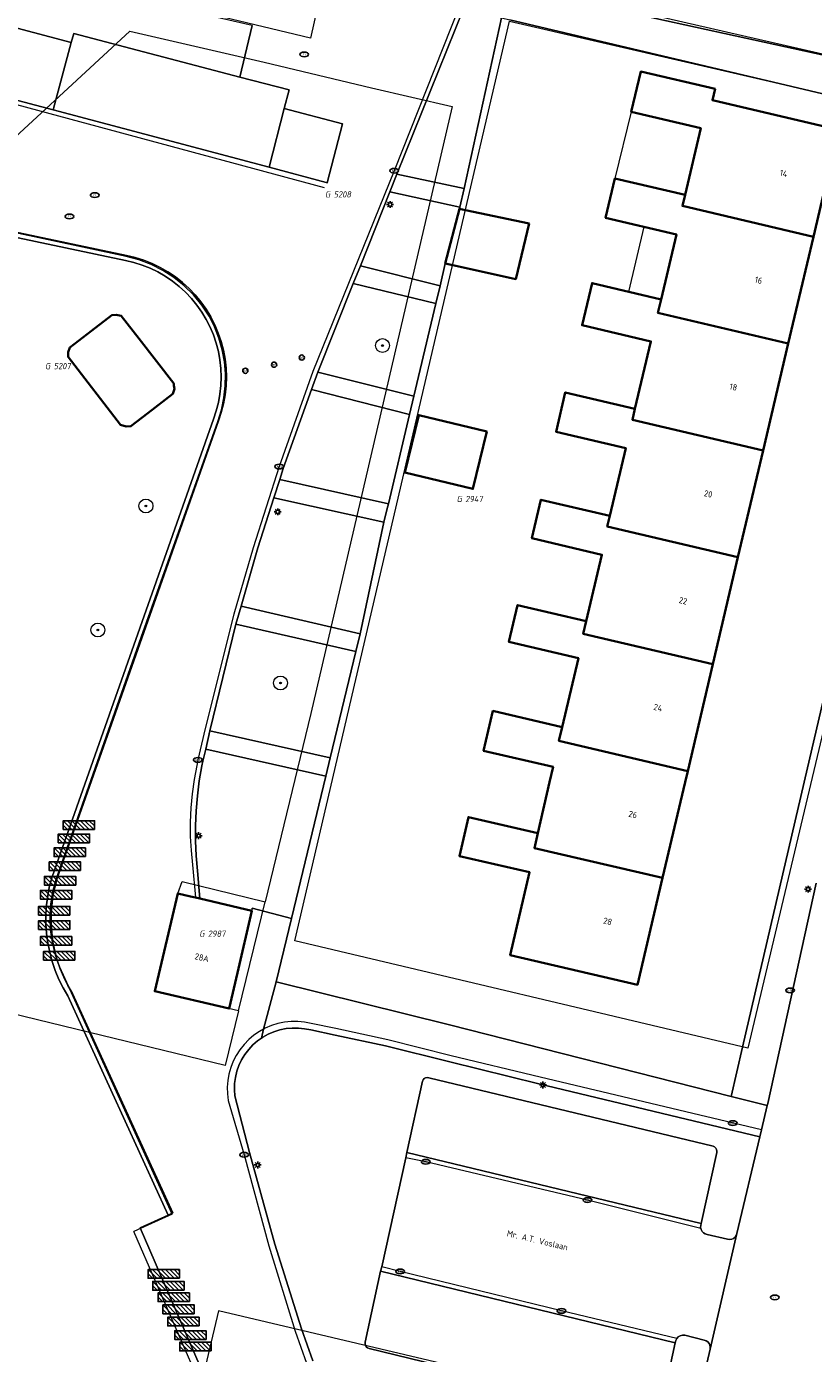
# Model space of a CAD drawing. Header units: metres. Extents: x 253395 to 254027, y 592765 to 593194.
# Tile 54 of 173: x 253483 to 253529, y 592967 to 593044. Entities that reach past the tile are written whole.
import ezdxf
from ezdxf.enums import TextEntityAlignment as Align
from ezdxf.lldxf.tags import DXFTag

# ---------------------------------------------------------------- set-up
doc = ezdxf.new("R2010")
doc.units = ezdxf.units.M
for name, color, linetype, lineweight in [('B-WE-GR-BEPLANTING_CULTUUR_BODEMBEDEKKER-GV', 254, 'Continuous', 18), ('B-WE-GR-BEPLANTING_CULTUUR_HEESTERS-GV', 254, 'Continuous', 18), ('B-WE-GR-BOOM-S', 254, 'Continuous', 25), ('B-WE-IE-MEUBILAIR-S', 254, 'Continuous', 25), ('B-WE-IE-MEUBILAIR_WEGMEUBILAIR-S', 254, 'Continuous', 25), ('B-WE-IE-TERREINAFSCHEIDING_KUNSTMATIG_MUUR-GV', 254, 'Continuous', 18), ('B-WE-KG-GRENS_PERCEEL-G', 254, 'KG-PERCEEL-SO', 18), ('B-WE-KG-GRENS_PERCEEL-S', 254, 'Continuous', 25), ('B-WE-OG-BEBOUWING-GV', 254, 'Continuous', 35), ('B-WE-OG-BEBOUWING-T18', 254, 'Continuous', 18), ('B-WE-OG-BEBOUWING_LUIFEL-GV', 254, 'Continuous', 18), ('B-WE-OG-TERREIN_BEGROEID-GV', 254, 'Continuous', 18), ('B-WE-OG-TERREIN_ERF-GV', 254, 'Continuous', 18), ('B-WE-OG-TOPOGRAFIE-T18', 254, 'Continuous', 18), ('B-WE-RI-HWA_GOOT_MOLGOOT-G', 254, 'Continuous', 18), ('B-WE-VH-OPENVERHARDING-GV', 254, 'Continuous', 18), ('B-WE-VH-OPENVERHARDING_TEGEL-GV', 254, 'Continuous', 18)]:
    doc.layers.add(name, color=color, linetype=linetype, lineweight=lineweight)
doc.styles.add('NLCS-ISO', font='txt')
doc.styles.add('NLCS-ISO-M200-T18', font='txt', dxfattribs={"height": 0.36})
doc.styles.get("Standard").update_dxf_attribs({"font": 'simplex.shx'})
tags = doc.linetypes.add('KG-PERCEEL-SO', pattern='A,5.5,-2,["P",Standard,S=1.8,R=0,X=-0.5,Y=-0.9],-2,5.5,-2,[5,NLCS.SHX,S=0.75,R=0,X=0,Y=0],-2', length=19).pattern_tags.tags
tags[6] = DXFTag(74, 10)

# ---------------------------------------------------------------- blocks, each defined once
blk = doc.blocks.new('SIE-MEUBILAIR_PAAL_AFSLUITPAAL-SO')
blk.add_circle((0, 0), 0.75)
at = {"style": 'NLCS-ISO'}
blk.add_text('af', height=0.75, dxfattribs=at).set_placement((0, 0.05), align=Align.MIDDLE_CENTER)
blk = doc.blocks.new('SIE-MEUBILAIR_PAAL_LICHTMAST-SO')
for points in [[(-0.62, 0), (-1, 0)], [(-0.71, 0.71), (-0.44, 0.44)], [(0, 1), (0, 0.62)], [(0.44, 0.44), (0.71, 0.71)], [(1, 0), (0.62, 0)], [(-0.71, -0.71), (-0.44, -0.44)], [(0, -0.62), (0, -1)], [(0.44, -0.44), (0.71, -0.71)]]:
    blk.add_lwpolyline(points)
blk.add_circle((0, 0), 0.5)
blk = doc.blocks.new('SIE-MEUBILAIR_PUT_RIOOLPUT-SO')
blk.add_ellipse((0, 0), major_axis=(1.25, 0), ratio=0.54)
at = {"style": 'NLCS-ISO'}
blk.add_text('ri', height=0.75, dxfattribs=at).set_placement((-0.04, 0.07), align=Align.MIDDLE_CENTER)
blk = doc.blocks.new('SIE-MEUBILAIR_PUT_KOLK-SO')
blk.add_ellipse((0, 0), major_axis=(1.25, 0), ratio=0.54)
at = {"style": 'NLCS-ISO'}
blk.add_text('klk', height=0.75, dxfattribs=at).set_placement((0.03, 0), align=Align.MIDDLE_CENTER)
blk = doc.blocks.new('SIE-WEG_FIETSREK-SO')
for p, q in [((-4.5, 1.25), (-2, -1.25)), ((-4.5, 0), (-3.25, -1.25)), ((-3.25, 1.25), (-0.75, -1.25)), ((-2, 1.25), (0.5, -1.25)), ((-0.75, 1.25), (1.75, -1.25)), ((0.5, 1.25), (3, -1.25)), ((1.76, 1.25), (4.26, -1.25)), ((3.01, 1.25), (4.5, -0.24)), ((4.26, 1.25), (4.5, 1.01))]:
    blk.add_line(p, q)
at = {"flags": 128}
blk.add_lwpolyline([(4.51, -1.25), (-4.51, -1.25), (-4.51, 1.25), (4.51, 1.25), (4.51, -1.25)], close=True, dxfattribs=at)
blk = doc.blocks.new('SGR-BOOM_GBKN-SO')
at = {"linetype": 'ByBlock', "lineweight": 18}
h = blk.add_hatch(color=0, dxfattribs=at)
h.dxf.hatch_style = 1
edge = h.paths.add_edge_path()
edge.add_arc((0, 0), 0.25, 0, 360)
at = {"color": 0, "linetype": 'ByBlock', "lineweight": 18}
for radius in [2, 0.25]:
    blk.add_circle((0, 0), radius, dxfattribs=at)
at = {"color": 0, "linetype": 'ByBlock', "lineweight": 18, "style": 'NLCS-ISO'}
blk.add_attdef('SOORT', (2.5, 0), '', height=1.5, dxfattribs=at)
blk = doc.blocks.new('SKG-PERCEELNUMMER-SO')
at = {"style": 'NLCS-ISO', "oblique": 10, "flags": 1}
for tag, p in [('GEMEENTECODE', (0, 2.55)), ('PERCEELGROOTTE', (0, -2.45))]:
    blk.add_attdef(tag, text='', height=1.8, dxfattribs=at).set_placement(p, align=Align.MIDDLE_CENTER)
at = {"style": 'NLCS-ISO', "oblique": 10}
blk.add_attdef('SECTIE', text='', height=1.8, dxfattribs=at).set_placement((-0.5, 0), align=Align.MIDDLE_RIGHT)
blk.add_attdef('PERCEELNUMMER', text='', height=1.8, dxfattribs=at).set_placement((0.5, 0), align=Align.MIDDLE_LEFT)

msp = doc.modelspace()

# ---------------------------------------------------------------- linework, layer by layer
at = {"layer": 'B-WE-GR-BEPLANTING_CULTUUR_BODEMBEDEKKER-GV'}
for points in [[(253485.955, 593042.605), (253482.55, 593043.514), (253481.553, 593039.606), (253484.913, 593038.731)], [(253501.573, 593037.913), (253498.215, 593038.81), (253497.339, 593035.422), (253500.63, 593034.548), (253500.695, 593034.531)]]:
    msp.add_lwpolyline(points, close=True, dxfattribs=at)
at = {"layer": 'B-WE-GR-BEPLANTING_CULTUUR_HEESTERS-GV'}
for points in [[(253519.479, 592963.382), (253503.101, 592967.367), (253503.012, 592967.399), (253502.938, 592967.459), (253502.888, 592967.54), (253502.867, 592967.633), (253502.879, 592967.728), (253503.763, 592971.816), (253503.827, 592972.076), (253505.208, 592978.358), (253505.269, 592978.667), (253506.169, 592982.76), (253506.208, 592982.846), (253506.272, 592982.916), (253506.355, 592982.962), (253506.448, 592982.98), (253506.542, 592982.968), (253522.916, 592979.026), (253522.998, 592978.981), (253523.065, 592978.916), (253523.111, 592978.835), (253523.133, 592978.744), (253523.129, 592978.651), (253522.231, 592974.565), (253522.196, 592974.453), (253522.191, 592974.335), (253522.205, 592974.271), (253522.216, 592974.221), (253522.27, 592974.116), (253522.349, 592974.029), (253522.447, 592973.964), (253522.559, 592973.928), (253523.746, 592973.661), (253523.862, 592973.647), (253523.978, 592973.664), (253524.084, 592973.713), (253524.174, 592973.788), (253524.239, 592973.886), (253524.275, 592973.997), (253525.599, 592979.564), (253512.87, 592982.622), (253507.755, 592983.876), (253504.05, 592984.795), (253501.143, 592985.425), (253499.743, 592985.717), (253499.392, 592985.791), (253499.034, 592985.829), (253498.675, 592985.83), (253498.318, 592985.795), (253497.966, 592985.723), (253497.623, 592985.615), (253497.293, 592985.472), (253496.98, 592985.297), (253496.905, 592985.244), (253496.686, 592985.09), (253496.415, 592984.855), (253496.169, 592984.593), (253495.952, 592984.307), (253495.765, 592984), (253495.61, 592983.676), (253495.49, 592983.337), (253495.405, 592982.989), (253495.356, 592982.633), (253495.343, 592982.274), (253495.368, 592981.915), (253496.208, 592978.663), (253497.683, 592973.387), (253499.205, 592968.505), (253499.863, 592966.656)], [(253521.254, 592960.976), (253522.737, 592967.328), (253522.745, 592967.443), (253522.725, 592967.556), (253522.676, 592967.66), (253522.603, 592967.748), (253522.509, 592967.815), (253522.402, 592967.856), (253521.272, 592968.126), (253521.142, 592968.131), (253521.016, 592968.099), (253520.903, 592968.033), (253520.826, 592967.952), (253520.814, 592967.939), (253520.754, 592967.823), (253520.73, 592967.696), (253519.84, 592963.594)]]:
    msp.add_lwpolyline(points, dxfattribs=at)
at = {"layer": 'B-WE-IE-TERREINAFSCHEIDING_KUNSTMATIG_MUUR-GV'}
msp.add_lwpolyline([(253480.425, 593031.866), (253489.069, 593030.05), (253489.557, 593029.934), (253490.029, 593029.785), (253490.489, 593029.602), (253490.935, 593029.387), (253491.364, 593029.14), (253491.774, 593028.863), (253492.163, 593028.556), (253492.529, 593028.223), (253492.869, 593027.864), (253493.183, 593027.481), (253493.469, 593027.077), (253493.724, 593026.653), (253493.949, 593026.212), (253494.14, 593025.756), (253494.299, 593025.287), (253494.423, 593024.808), (253494.512, 593024.321), (253494.566, 593023.829), (253494.584, 593023.334), (253494.567, 593022.84), (253494.514, 593022.348), (253494.425, 593021.861), (253494.302, 593021.382), (253494.141, 593020.904), (253484.85, 592994.547), (253484.707, 592994.013), (253484.601, 592993.473), (253484.529, 592992.927), (253484.494, 592992.378), (253484.495, 592991.827), (253484.531, 592991.278), (253484.604, 592990.732), (253484.712, 592990.192), (253484.855, 592989.661), (253485.033, 592989.14), (253485.245, 592988.631), (253485.489, 592988.138), (253485.753, 592987.683), (253491.537, 592975.054), (253491.81, 592975.178), (253486.02, 592987.821), (253485.753, 592988.28), (253485.518, 592988.756), (253485.314, 592989.246), (253485.142, 592989.748), (253485.004, 592990.261), (253484.9, 592990.781), (253484.83, 592991.307), (253484.795, 592991.837), (253484.794, 592992.368), (253484.828, 592992.898), (253484.897, 592993.424), (253485, 592993.945), (253485.137, 592994.458), (253494.425, 593020.807), (253494.59, 593021.296), (253494.718, 593021.797), (253494.811, 593022.305), (253494.866, 593022.818), (253494.885, 593023.335), (253494.866, 593023.851), (253494.809, 593024.364), (253494.716, 593024.873), (253494.586, 593025.373), (253494.421, 593025.862), (253494.221, 593026.338), (253493.987, 593026.799), (253493.72, 593027.241), (253493.422, 593027.663), (253493.094, 593028.063), (253492.739, 593028.437), (253492.357, 593028.785), (253491.951, 593029.105), (253491.523, 593029.394), (253491.075, 593029.652), (253490.61, 593029.877), (253490.13, 593030.068), (253489.637, 593030.223), (253489.135, 593030.343), (253480.487, 593032.159)], dxfattribs=at)
at = {"layer": 'B-WE-KG-GRENS_PERCEEL-G'}
for points in [[(253542.275, 593081.876), (253533.318, 593040.993), (253500.979, 593048.425), (253499.729, 593042.857), (253443.357, 593056.379), (253455.465, 593106.663), (253512.82, 593092.908), (253511.771, 593088.752)], [(253537.512, 593037.746), (253524.901, 592984.662), (253498.832, 592990.858), (253511.195, 593043.838)]]:
    msp.add_lwpolyline(points, close=True, dxfattribs=at)
for points in [[(253477.86, 593032.677), (253489.324, 593043.256), (253497.063, 593041.466), (253503.234, 593039.992), (253507.886, 593038.919), (253499.756, 593003.943), (253497.111, 592993.093)], [(253487.006, 592985.579), (253459.507, 592992.267), (253466.768, 593022.44), (253477.86, 593032.677)], [(253489.114, 593030.281), (253477.86, 593032.677)], [(253493.886, 593026.844), (253493.47, 593027.476), (253492.99, 593028.061), (253492.453, 593028.593), (253491.863, 593029.066), (253491.227, 593029.476), (253490.552, 593029.817), (253489.845, 593030.086), (253489.114, 593030.281)], [(253494.389, 593020.779), (253494.599, 593021.445), (253494.743, 593022.127), (253494.821, 593022.821), (253494.831, 593023.519), (253494.773, 593024.214), (253494.649, 593024.901), (253494.458, 593025.572), (253494.203, 593026.222), (253493.886, 593026.844)], [(253485.08, 592994.409), (253489.977, 593008.339), (253494.389, 593020.779)], [(253485.606, 592988.659), (253485.292, 592989.33), (253485.046, 592990.028), (253484.87, 592990.748), (253484.766, 592991.481), (253484.735, 592992.221), (253484.778, 592992.961), (253484.893, 592993.692), (253485.08, 592994.409)], [(253495.583, 592986.825), (253490.763, 592987.952), (253492.081, 592993.585), (253492.334, 592994.269), (253497.111, 592993.093)], [(253495.583, 592986.825), (253497.111, 592993.093)], [(253487.006, 592985.579), (253485.606, 592988.659)], [(253495.583, 592986.825), (253494.816, 592983.68), (253487.006, 592985.579)], [(253491.768, 592975.112), (253487.006, 592985.579)], [(253491.768, 592975.112), (253489.553, 592974.108)], [(253493.407, 592965.23), (253489.553, 592974.108)], [(253519.714, 592963.567), (253494.429, 592969.532), (253493.407, 592965.23)]]:
    msp.add_lwpolyline(points, dxfattribs=at)
at = {"layer": 'B-WE-OG-BEBOUWING-GV'}
for points in [[(253523.021, 593039.93), (253518.747, 593040.935), (253518.199, 593038.604), (253522.195, 593037.664), (253521.293, 593033.829), (253521.143, 593033.191), (253528.683, 593031.418), (253530.131, 593037.574), (253522.868, 593039.282)], [(253521.293, 593033.829), (253517.257, 593034.778), (253516.723, 593032.506), (253520.797, 593031.548), (253519.918, 593027.81), (253519.734, 593027.026), (253527.236, 593025.262), (253528.683, 593031.418), (253521.143, 593033.191)], [(253512.316, 593032.177), (253508.653, 593032.943), (253508.305, 593033.016), (253507.491, 593029.882), (253507.917, 593029.787), (253511.543, 593028.976)], [(253519.918, 593027.81), (253515.937, 593028.746), (253515.365, 593026.315), (253519.325, 593025.384), (253518.412, 593021.501), (253518.265, 593020.874), (253525.788, 593019.106), (253527.236, 593025.262), (253519.734, 593027.026)], [(253488.551, 593026.925), (253488.284, 593026.895), (253487.124, 593025.997), (253485.878, 593025.033), (253485.766, 593024.772), (253485.771, 593024.494), (253488.794, 593020.587), (253489.108, 593020.486), (253489.388, 593020.495), (253490.368, 593021.254), (253491.795, 593022.357), (253491.89, 593022.645), (253491.866, 593022.839), (253491.851, 593022.952), (253489.854, 593025.534), (253488.829, 593026.859), (253488.64, 593026.904)], [(253518.412, 593021.501), (253514.4, 593022.445), (253513.868, 593020.182), (253517.881, 593019.238), (253516.962, 593015.332), (253516.818, 593014.72), (253524.34, 593012.95), (253525.788, 593019.106), (253518.265, 593020.874)], [(253509.88, 593020.194), (253505.958, 593021.139), (253505.16, 593017.83), (253509.082, 593016.884)], [(253516.962, 593015.332), (253512.997, 593016.264), (253512.475, 593014.048), (253516.506, 593013.1), (253515.605, 593009.268), (253515.435, 593008.547), (253522.893, 593006.793), (253524.34, 593012.95), (253516.818, 593014.72)], [(253515.605, 593009.268), (253511.65, 593010.199), (253511.151, 593008.077), (253515.153, 593007.136), (253514.219, 593003.164), (253514.035, 593002.38), (253521.445, 593000.637), (253522.893, 593006.793), (253515.435, 593008.547)], [(253514.219, 593003.164), (253510.231, 593004.102), (253509.69, 593001.801), (253513.7, 593000.872), (253513.498, 593000), (253512.815, 592997.053), (253512.616, 592996.192), (253519.997, 592994.481), (253521.295, 593000), (253521.445, 593000.637), (253514.035, 593002.38)], [(253512.815, 592997.053), (253508.824, 592997.978), (253508.305, 592995.74), (253512.342, 592994.805), (253511.233, 592990.02), (253518.55, 592988.325), (253519.997, 592994.481), (253512.616, 592996.192)], [(253496.357, 592992.584), (253493.365, 592993.284), (253493.114, 592993.343), (253492.82, 592993.412), (253492.081, 592993.585), (253490.763, 592987.952), (253495.04, 592986.952), (253495.523, 592989.018)]]:
    msp.add_lwpolyline(points, close=True, dxfattribs=at)
at = {"layer": 'B-WE-OG-BEBOUWING_LUIFEL-GV'}
for points in [[(253518.199, 593038.604), (253517.257, 593034.778), (253521.293, 593033.829), (253522.195, 593037.664)], [(253518.047, 593028.25), (253519.918, 593027.81), (253520.797, 593031.548), (253518.926, 593031.988)]]:
    msp.add_lwpolyline(points, close=True, dxfattribs=at)
at = {"layer": 'B-WE-OG-TERREIN_BEGROEID-GV'}
for points in [[(253510.725, 593044.028), (253510.062, 593044.185), (253508.544, 593044.555), (253504.7, 593035.018), (253508.569, 593034.202)], [(253508.305, 593033.016), (253508.333, 593033.127), (253504.301, 593034.007), (253502.606, 593029.731), (253507.185, 593028.588), (253507.491, 593029.882)], [(253506.942, 593027.562), (253502.192, 593028.727), (253500.157, 593023.613), (253505.679, 593022.226)], [(253505.43, 593021.176), (253499.777, 593022.61), (253498.157, 593018.066), (253497.954, 593017.432), (253504.21, 593016.02)], [(253503.957, 593014.967), (253497.615, 593016.372), (253496.695, 593013.494), (253495.732, 593010.125), (253502.594, 593008.543)], [(253502.347, 593007.52), (253495.438, 593009.097), (253493.941, 593002.952), (253500.865, 593001.393)], [(253500.608, 593000.332), (253493.7, 593001.904), (253493.534, 593001.2), (253493.468, 593000.926), (253493.324, 593000.073), (253493.216, 592999.214), (253493.145, 592998.351), (253493.11, 592997.486), (253493.112, 592996.62), (253493.15, 592995.755), (253493.225, 592994.893), (253493.365, 592993.284), (253496.357, 592992.584), (253496.369, 592992.736), (253498.625, 592992.13)]]:
    msp.add_lwpolyline(points, close=True, dxfattribs=at)
at = {"layer": 'B-WE-OG-TERREIN_ERF-GV'}
for points in [[(253542.307, 593081.329), (253542.426, 593081.842), (253511.771, 593088.752), (253504.318, 593059.232), (253501.754, 593048.015), (253510.478, 593046.013), (253533.318, 593040.993)], [(253514.4, 593022.445), (253518.412, 593021.501), (253519.325, 593025.384), (253515.365, 593026.315), (253515.937, 593028.746), (253519.918, 593027.81), (253520.797, 593031.548), (253516.723, 593032.506), (253517.257, 593034.778), (253521.293, 593033.829), (253522.195, 593037.664), (253518.199, 593038.604), (253518.747, 593040.935), (253523.021, 593039.93), (253522.868, 593039.282), (253530.131, 593037.574), (253528.683, 593031.418), (253527.236, 593025.262), (253525.788, 593019.106), (253524.34, 593012.95), (253522.893, 593006.793), (253521.445, 593000.637), (253521.295, 593000), (253519.997, 592994.481), (253518.55, 592988.325), (253511.233, 592990.02), (253512.342, 592994.805), (253508.305, 592995.74), (253508.824, 592997.978), (253512.815, 592997.053), (253513.498, 593000), (253513.7, 593000.872), (253509.69, 593001.801), (253510.231, 593004.102), (253514.219, 593003.164), (253515.153, 593007.136), (253511.151, 593008.077), (253511.65, 593010.199), (253515.605, 593009.268), (253516.506, 593013.1), (253512.475, 593014.048), (253512.997, 593016.264), (253516.962, 593015.332), (253517.881, 593019.238), (253513.868, 593020.182)], [(253485.771, 593024.494), (253485.766, 593024.772), (253485.878, 593025.033), (253487.124, 593025.997), (253488.284, 593026.895), (253488.551, 593026.925), (253488.64, 593026.904), (253488.829, 593026.859), (253489.854, 593025.534), (253491.851, 593022.952), (253491.866, 593022.839), (253491.89, 593022.645), (253491.795, 593022.357), (253490.368, 593021.254), (253489.388, 593020.495), (253489.108, 593020.486), (253488.794, 593020.587)], [(253505.16, 593017.83), (253505.958, 593021.139), (253509.88, 593020.194), (253509.082, 593016.884)]]:
    msp.add_lwpolyline(points, close=True, dxfattribs=at)
for points in [[(253510.725, 593044.028), (253508.569, 593034.202), (253508.333, 593033.127), (253508.305, 593033.016), (253508.653, 593032.943), (253512.316, 593032.177), (253511.543, 593028.976), (253507.917, 593029.787), (253507.491, 593029.882), (253507.185, 593028.588), (253506.942, 593027.562), (253505.679, 593022.226), (253505.43, 593021.176), (253504.21, 593016.02), (253504.148, 593015.758), (253503.957, 593014.967), (253502.594, 593008.543), (253502.347, 593007.52), (253500.865, 593001.393), (253500.608, 593000.332), (253498.625, 592992.13), (253497.744, 592988.488), (253507.732, 592986.007), (253523.944, 592981.882), (253524.607, 592984.732), (253528.155, 593000), (253531.751, 593015.473)], [(253536.609, 593037.898), (253511.213, 593043.912)], [(253493.938, 592965.052), (253489.916, 592974.311), (253491.537, 592975.054), (253485.753, 592987.683), (253485.489, 592988.138), (253485.245, 592988.631), (253485.033, 592989.14), (253484.855, 592989.661), (253484.712, 592990.192), (253484.604, 592990.732), (253484.531, 592991.278), (253484.495, 592991.827), (253484.494, 592992.378), (253484.529, 592992.927), (253484.601, 592993.473), (253484.707, 592994.013), (253484.85, 592994.547), (253494.141, 593020.904), (253494.302, 593021.382), (253494.425, 593021.861), (253494.514, 593022.348), (253494.567, 593022.84), (253494.584, 593023.334), (253494.566, 593023.829), (253494.512, 593024.321), (253494.423, 593024.808), (253494.299, 593025.287), (253494.14, 593025.756), (253493.949, 593026.212), (253493.724, 593026.653), (253493.469, 593027.077), (253493.183, 593027.481), (253492.869, 593027.864), (253492.529, 593028.223), (253492.163, 593028.556), (253491.774, 593028.863), (253491.364, 593029.14), (253490.935, 593029.387), (253490.489, 593029.602), (253490.029, 593029.785), (253489.557, 593029.934), (253489.069, 593030.05), (253480.425, 593031.866)]]:
    msp.add_lwpolyline(points, dxfattribs=at)
at = {"layer": 'B-WE-RI-HWA_GOOT_MOLGOOT-G'}
for points in [[(253500.54, 593034.241), (253481.093, 593039.472), (253478.374, 593040.241), (253473.359, 593041.765), (253467.39, 593043.421), (253463.273, 593044.482), (253451.29, 593047.322), (253443.282, 593049.165), (253442.999, 593049.217)], [(253508.273, 593044.597), (253504.551, 593035.219), (253499.865, 593023.645), (253497.927, 593018.177), (253496.431, 593013.496), (253495.307, 593009.67), (253493.668, 593003.093), (253493.248, 593001.279), (253493.175, 593000.948), (253493.025, 593000.141), (253492.913, 592999.327), (253492.839, 592998.509), (253492.804, 592997.689), (253492.807, 592996.868), (253492.849, 592996.048), (253492.929, 592995.23), (253493.114, 592993.343)], [(253497.023, 592985.759), (253496.785, 592985.628), (253496.466, 592985.409), (253496.171, 592985.16), (253495.902, 592984.883), (253495.662, 592984.58), (253495.453, 592984.256), (253495.277, 592983.912), (253495.135, 592983.553), (253495.03, 592983.181), (253494.962, 592982.801), (253494.932, 592982.416), (253494.94, 592982.03), (253494.986, 592981.647), (253495.905, 592978.526), (253497.321, 592973.284), (253498.852, 592968.365), (253499.496, 592966.53)], [(253499.758, 592986.098), (253499.379, 592986.171), (253498.994, 592986.206), (253498.608, 592986.202), (253498.224, 592986.161), (253497.846, 592986.082), (253497.478, 592985.966), (253497.123, 592985.814), (253497.023, 592985.759)], [(253525.692, 592979.958), (253512.957, 592982.99), (253507.837, 592984.229), (253504.172, 592985.153), (253501.194, 592985.804), (253499.758, 592986.098)], [(253522.205, 592974.271), (253515.675, 592975.919), (253506.363, 592978.123), (253505.208, 592978.358)], [(253520.826, 592967.952), (253514.184, 592969.535), (253504.888, 592971.807), (253503.827, 592972.076)]]:
    msp.add_lwpolyline(points, dxfattribs=at)
at = {"layer": 'B-WE-VH-OPENVERHARDING-GV'}
for points in [[(253443.245, 593055.904), (253443.226, 593055.79), (253442.817, 593054.128), (253443.475, 593053.95), (253450.922, 593051.932), (253450.89, 593051.799), (253454.33, 593051.029), (253454.44, 593051.472), (253466.977, 593048.515), (253466.845, 593047.972), (253470.209, 593047.093), (253470.346, 593047.63), (253473.324, 593046.787), (253480.085, 593044.768), (253482.687, 593044.048), (253482.55, 593043.514), (253485.955, 593042.605), (253486.094, 593043.124), (253495.665, 593040.618), (253496.363, 593043.578), (253492.582, 593044.45), (253475.278, 593048.488), (253459.734, 593052.088), (253444.91, 593055.518)], [(253498.215, 593038.81), (253498.491, 593039.878), (253495.665, 593040.618), (253486.094, 593043.124), (253485.955, 593042.605), (253484.913, 593038.731), (253497.339, 593035.422)], [(253507.732, 592986.007), (253497.744, 592988.488), (253497.023, 592985.759), (253496.905, 592985.244), (253496.98, 592985.297), (253497.293, 592985.472), (253497.623, 592985.615), (253497.966, 592985.723), (253498.318, 592985.795), (253498.675, 592985.83), (253499.034, 592985.829), (253499.392, 592985.791), (253499.743, 592985.717), (253501.143, 592985.425), (253504.05, 592984.795), (253507.755, 592983.876), (253512.87, 592982.622), (253525.599, 592979.564), (253525.692, 592979.958), (253526.027, 592981.366), (253523.944, 592981.882)], [(253505.269, 592978.667), (253522.231, 592974.565), (253523.129, 592978.651), (253523.133, 592978.744), (253523.111, 592978.835), (253523.065, 592978.916), (253522.998, 592978.981), (253522.916, 592979.026), (253506.542, 592982.968), (253506.448, 592982.98), (253506.355, 592982.962), (253506.272, 592982.916), (253506.208, 592982.846), (253506.169, 592982.76)], [(253505.269, 592978.667), (253505.208, 592978.358), (253503.827, 592972.076), (253503.763, 592971.816), (253520.73, 592967.696), (253520.754, 592967.823), (253520.814, 592967.939), (253520.826, 592967.952), (253520.903, 592968.033), (253521.016, 592968.099), (253521.142, 592968.131), (253521.272, 592968.126), (253522.402, 592967.856), (253522.509, 592967.815), (253522.603, 592967.748), (253522.676, 592967.66), (253522.725, 592967.556), (253522.745, 592967.443), (253522.737, 592967.328), (253524.275, 592973.997), (253524.239, 592973.886), (253524.174, 592973.788), (253524.084, 592973.713), (253523.978, 592973.664), (253523.862, 592973.647), (253523.746, 592973.661), (253522.559, 592973.928), (253522.447, 592973.964), (253522.349, 592974.029), (253522.27, 592974.116), (253522.216, 592974.221), (253522.205, 592974.271), (253522.191, 592974.335), (253522.196, 592974.453), (253522.231, 592974.565)], [(253503.763, 592971.816), (253502.879, 592967.728), (253502.867, 592967.633), (253502.888, 592967.54), (253502.938, 592967.459), (253503.012, 592967.399), (253503.101, 592967.367), (253519.479, 592963.382), (253519.57, 592963.377), (253519.659, 592963.399), (253519.737, 592963.445), (253519.8, 592963.512), (253519.84, 592963.594), (253520.73, 592967.696)]]:
    msp.add_lwpolyline(points, close=True, dxfattribs=at)
for points in [[(253533.318, 593040.993), (253510.478, 593046.013), (253510.062, 593044.185), (253510.725, 593044.028), (253511.213, 593043.912), (253536.609, 593037.898)], [(253496.363, 593043.578), (253495.665, 593040.618), (253498.491, 593039.878), (253498.215, 593038.81), (253501.573, 593037.913), (253500.695, 593034.531), (253500.63, 593034.548), (253497.339, 593035.422), (253484.913, 593038.731), (253481.553, 593039.606), (253480.517, 593039.877), (253478.481, 593040.472), (253469.208, 593043.193), (253465.89, 593044.066)], [(253499.863, 592966.656), (253499.205, 592968.505), (253497.683, 592973.387), (253496.208, 592978.663), (253495.368, 592981.915), (253495.343, 592982.274), (253495.356, 592982.633), (253495.405, 592982.989), (253495.49, 592983.337), (253495.61, 592983.676), (253495.765, 592984), (253495.952, 592984.307), (253496.169, 592984.593), (253496.415, 592984.855), (253496.686, 592985.09), (253496.905, 592985.244), (253497.023, 592985.759), (253497.744, 592988.488), (253498.625, 592992.13), (253496.369, 592992.736), (253496.357, 592992.584), (253495.523, 592989.018), (253495.04, 592986.952), (253490.763, 592987.952), (253492.081, 592993.585), (253492.82, 592993.412), (253493.114, 592993.343), (253493.365, 592993.284), (253493.225, 592994.893), (253493.15, 592995.755), (253493.112, 592996.62), (253493.11, 592997.486), (253493.145, 592998.351), (253493.216, 592999.214), (253493.324, 593000.073), (253493.468, 593000.926), (253493.534, 593001.2), (253493.7, 593001.904), (253493.941, 593002.952), (253495.438, 593009.097), (253495.732, 593010.125), (253496.695, 593013.494), (253497.615, 593016.372), (253497.954, 593017.432), (253498.157, 593018.066), (253499.777, 593022.61), (253500.157, 593023.613), (253502.192, 593028.727), (253502.606, 593029.731), (253504.301, 593034.007), (253504.7, 593035.018), (253508.544, 593044.555)], [(253480.487, 593032.159), (253489.135, 593030.343), (253489.637, 593030.223), (253490.13, 593030.068), (253490.61, 593029.877), (253491.075, 593029.652), (253491.523, 593029.394), (253491.951, 593029.105), (253492.357, 593028.785), (253492.739, 593028.437), (253493.094, 593028.063), (253493.422, 593027.663), (253493.72, 593027.241), (253493.987, 593026.799), (253494.221, 593026.338), (253494.421, 593025.862), (253494.586, 593025.373), (253494.716, 593024.873), (253494.809, 593024.364), (253494.866, 593023.851), (253494.885, 593023.335), (253494.866, 593022.818), (253494.811, 593022.305), (253494.718, 593021.797), (253494.59, 593021.296), (253494.425, 593020.807), (253485.137, 592994.458), (253485, 592993.945), (253484.897, 592993.424), (253484.828, 592992.898), (253484.794, 592992.368), (253484.795, 592991.837), (253484.83, 592991.307), (253484.9, 592990.781), (253485.004, 592990.261), (253485.142, 592989.748), (253485.314, 592989.246), (253485.518, 592988.756), (253485.753, 592988.28), (253486.02, 592987.821), (253491.81, 592975.178), (253491.537, 592975.054), (253489.916, 592974.311), (253493.938, 592965.052)], [(253531.751, 593015.473), (253528.155, 593000), (253524.607, 592984.732), (253523.944, 592981.882), (253526.027, 592981.366), (253526.056, 592981.49), (253528.835, 592994.174)], [(253528.835, 592994.174), (253526.056, 592981.49), (253526.027, 592981.366), (253525.692, 592979.958), (253525.599, 592979.564), (253524.275, 592973.997), (253522.737, 592967.328), (253521.254, 592960.976)]]:
    msp.add_lwpolyline(points, dxfattribs=at)
at = {"layer": 'B-WE-VH-OPENVERHARDING_TEGEL-GV'}
for points in [[(253508.569, 593034.202), (253504.7, 593035.018), (253504.301, 593034.007), (253508.333, 593033.127)], [(253502.606, 593029.731), (253502.192, 593028.727), (253506.942, 593027.562), (253507.185, 593028.588)], [(253500.157, 593023.613), (253499.777, 593022.61), (253505.43, 593021.176), (253505.679, 593022.226)], [(253497.954, 593017.432), (253497.615, 593016.372), (253503.957, 593014.967), (253504.148, 593015.758), (253504.21, 593016.02)], [(253495.732, 593010.125), (253495.438, 593009.097), (253502.347, 593007.52), (253502.594, 593008.543)], [(253493.941, 593002.952), (253493.7, 593001.904), (253500.608, 593000.332), (253500.865, 593001.393)]]:
    msp.add_lwpolyline(points, close=True, dxfattribs=at)

# ---------------------------------------------------------------- block references
at = {"layer": 'B-WE-GR-BOOM-S', "xscale": 0.2, "yscale": 0.2, "zscale": 0.2}
for p in [(253503.875, 593025.145), (253490.253, 593015.905), (253487.489, 593008.762), (253498.005, 593005.707)]:
    msp.add_blockref('SGR-BOOM_GBKN-SO', p, dxfattribs=at)
at = {"layer": 'B-WE-IE-MEUBILAIR-S', "xscale": 0.2, "yscale": 0.2, "zscale": 0.2}
for name, p in [('SIE-MEUBILAIR_PUT_RIOOLPUT-SO', (253499.371, 593041.92)), ('SIE-MEUBILAIR_PUT_KOLK-SO', (253504.551, 593035.219)), ('SIE-MEUBILAIR_PUT_RIOOLPUT-SO', (253487.305, 593033.814)), ('SIE-MEUBILAIR_PAAL_LICHTMAST-SO', (253504.313, 593033.275)), ('SIE-MEUBILAIR_PUT_RIOOLPUT-SO', (253485.844, 593032.586)), ('SIE-MEUBILAIR_PAAL_AFSLUITPAAL-SO', (253497.631, 593024.044)), ('SIE-MEUBILAIR_PAAL_AFSLUITPAAL-SO', (253499.226, 593024.458)), ('SIE-MEUBILAIR_PAAL_AFSLUITPAAL-SO', (253495.978, 593023.693)), ('SIE-MEUBILAIR_PUT_KOLK-SO', (253497.927, 593018.177)), ('SIE-MEUBILAIR_PAAL_LICHTMAST-SO', (253497.838, 593015.567)), ('SIE-MEUBILAIR_PUT_KOLK-SO', (253493.248, 593001.279)), ('SIE-MEUBILAIR_PAAL_LICHTMAST-SO', (253493.287, 592996.907)), ('SIE-MEUBILAIR_PAAL_LICHTMAST-SO', (253528.377, 592993.831)), ('SIE-MEUBILAIR_PUT_KOLK-SO', (253527.339, 592987.997)), ('SIE-MEUBILAIR_PAAL_LICHTMAST-SO', (253513.108, 592982.548)), ('SIE-MEUBILAIR_PUT_KOLK-SO', (253524.037, 592980.352)), ('SIE-MEUBILAIR_PUT_KOLK-SO', (253495.905, 592978.526)), ('SIE-MEUBILAIR_PAAL_LICHTMAST-SO', (253496.691, 592977.941)), ('SIE-MEUBILAIR_PUT_KOLK-SO', (253506.363, 592978.123)), ('SIE-MEUBILAIR_PUT_KOLK-SO', (253515.675, 592975.919)), ('SIE-MEUBILAIR_PUT_KOLK-SO', (253504.888, 592971.807)), ('SIE-MEUBILAIR_PUT_RIOOLPUT-SO', (253526.462, 592970.314)), ('SIE-MEUBILAIR_PUT_KOLK-SO', (253514.184, 592969.535))]:
    msp.add_blockref(name, p, dxfattribs=at)
at = {"layer": 'B-WE-IE-MEUBILAIR_WEGMEUBILAIR-S', "xscale": 0.2, "yscale": 0.2, "zscale": 0.2}
for p in [(253486.392, 592997.518), (253486.108, 592996.751), (253485.87, 592995.952), (253485.593, 592995.148), (253485.314, 592994.318), (253485.081, 592993.504), (253484.973, 592992.585), (253484.977, 592991.76), (253485.081, 592990.845), (253485.264, 592989.995), (253491.275, 592971.668), (253491.548, 592970.977), (253491.856, 592970.32), (253492.131, 592969.623), (253492.413, 592968.92), (253492.816, 592968.14), (253493.106, 592967.477)]:
    msp.add_blockref('SIE-WEG_FIETSREK-SO', p, dxfattribs=at)
at = {"layer": 'B-WE-KG-GRENS_PERCEEL-S', "xscale": 0.2, "yscale": 0.2, "zscale": 0.2}
for p, values in [((253500.966, 593033.857), {'PERCEELNUMMER': '5208', 'SECTIE': 'G'}), ((253484.845, 593023.965), {'PERCEELNUMMER': '5207', 'SECTIE': 'G'}), ((253508.543, 593016.308), {'PERCEELNUMMER': '2947', 'SECTIE': 'G'}), ((253493.725, 592991.265), {'PERCEELNUMMER': '2987', 'SECTIE': 'G'})]:
    msp.add_blockref('SKG-PERCEELNUMMER-SO', p, dxfattribs=at).add_auto_attribs(values)

# ---------------------------------------------------------------- texts
at = {"layer": 'B-WE-OG-BEBOUWING-T18', "style": 'NLCS-ISO-M200-T18'}
for s, rotation, p in [('14', 346.8, (253526.973, 593035.068)), ('16', 346.8, (253525.526, 593028.912)), ('18', 346.8, (253524.078, 593022.756)), ('20', 346.8, (253522.63, 593016.6)), ('22', 346.8, (253521.183, 593010.443)), ('24', 346.8, (253519.735, 593004.287)), ('26', 346.8, (253518.287, 592998.131)), ('28', 346.8, (253516.84, 592991.975)), ('28A', 346.9, (253493.471, 592989.886))]:
    msp.add_text(s, height=0.36, rotation=rotation, dxfattribs=at).set_placement(p, align=Align.MIDDLE)
at = {"layer": 'B-WE-OG-TOPOGRAFIE-T18', "style": 'NLCS-ISO-M200-T18'}
msp.add_text('Mr. A.T. Voslaan', height=0.36, rotation=346.6, dxfattribs=at).set_placement((253512.794, 592973.6), align=Align.MIDDLE)

doc.saveas('drawing.dxf')
